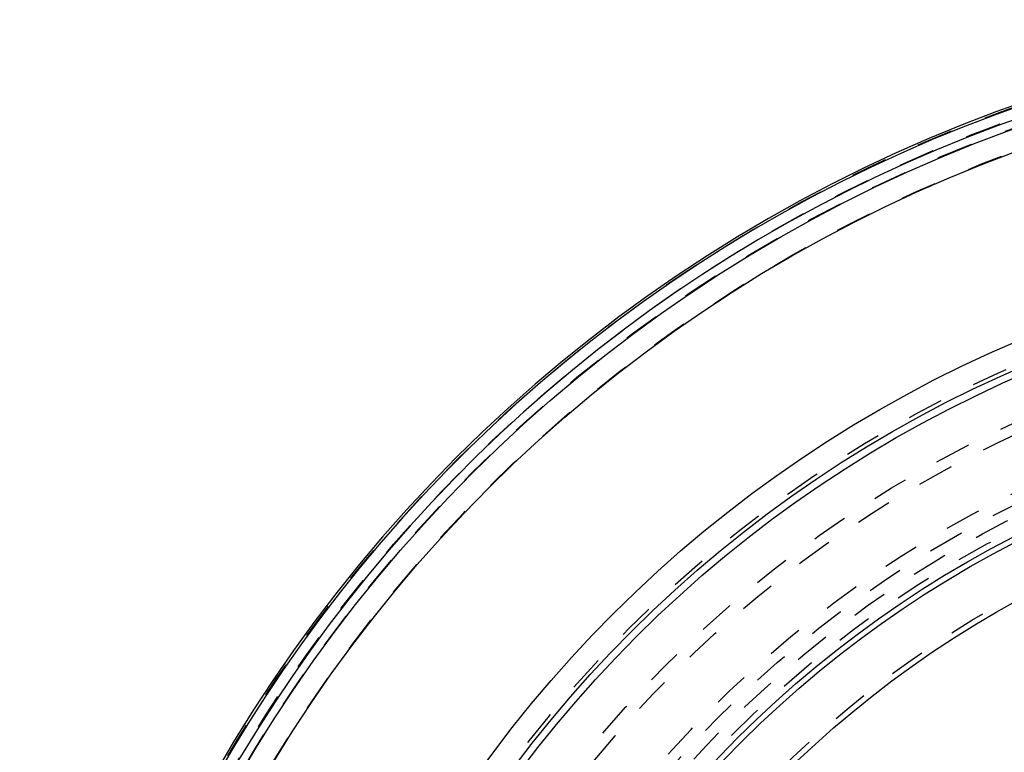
# Model space of a CAD drawing. Header units: millimetres. Extents: x 109 to 391, y 110 to 390.
# Tile 5 of 6: x 116 to 205, y 319 to 385. Entities that reach past the tile are written whole.
import ezdxf

# ---------------------------------------------------------------- set-up
doc = ezdxf.new("R2010")
doc.units = ezdxf.units.MM
doc.header["$LTSCALE"] = 32.592593
doc.linetypes.add('HIDDEN', pattern=[0.2, 0.1, -0.1])
doc.layers.add('KONST.EL_MIT_GEO', color=7, linetype='CONTINUOUS')

msp = doc.modelspace()

# ---------------------------------------------------------------- linework, layer by layer
at = {"layer": 'KONST.EL_MIT_GEO', "color": 8, "linetype": 'HIDDEN'}
for radius in [134.83, 133.831, 133.039, 131.041, 113.05, 108.35, 107.35, 102.65, 101.65, 100.65, 99.65, 94.351]:
    msp.add_circle((250.982, 250), radius, dxfattribs=at)
at = {"layer": 'KONST.EL_MIT_GEO', "color": 7, "linetype": 'Continuous'}
for radius in [132.998, 131, 115, 112.7, 112.05, 99.104, 98.606, 93.853]:
    msp.add_circle((250.982, 250), radius, dxfattribs=at)
for radius, start, end in [(135, 79.03526, 79.01908), (134.789, 109.0416, 70.9584), (133.79, 109.0511, 70.9489)]:
    msp.add_arc((250.982, 250), radius, start, end, dxfattribs=at)

doc.saveas('drawing.dxf')
